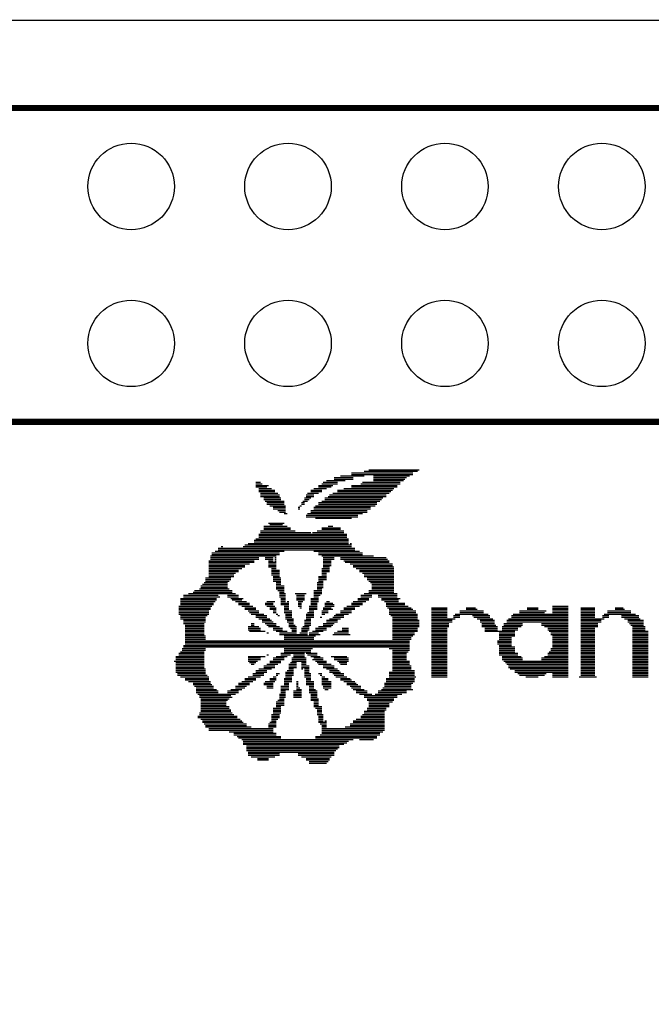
# Model space of a CAD drawing. Extents: x 357 to 4822, y 279 to 2756.
# Tile 5 of 8: x 2289 to 2692, y 2129 to 2756. Entities that reach past the tile are written whole.
import ezdxf

# ---------------------------------------------------------------- set-up
doc = ezdxf.new("R2010")
doc.units = 0
doc.header["$MEASUREMENT"] = 0
for name, color, linetype in [('BG_OUTLINE', 254, 'CONTINUOUS'), ('BG_SILKSCREEN_TOP', 85, 'CONTINUOUS'), ('PG_SILKSCREEN_TOP', 30, 'CONTINUOUS'), ('PIN_TOP', 1, 'CONTINUOUS')]:
    doc.layers.add(name, color=color, linetype=linetype)

msp = doc.modelspace()

# ---------------------------------------------------------------- linework, layer by layer
at = {"layer": 'BG_OUTLINE'}
msp.add_lwpolyline([(472.441, 393.701, 0.787, 0.787, 0), (4566.929, 393.701, 0.787, 0.787, 0.414214), (4645.669, 472.441, 0.787, 0.787, 0), (4645.669, 2677.165, 0.787, 0.787, 0.414216), (4566.929, 2755.906, 0.787, 0.787, 0), (472.441, 2755.906, 0.787, 0.787, 0.414215), (393.701, 2677.165, 0.787, 0.787, 0), (393.701, 472.441, 0.787, 0.787, 0.414214), (472.441, 393.701, 0.787, 0.787, 0)], format="xyseb", dxfattribs=at)
at = {"layer": 'BG_SILKSCREEN_TOP'}
for points in [[(2500.5, 2467.5), (2539.5, 2467.5)], [(2500.5, 2466.5), (2539.5, 2466.5)], [(2508.5, 2468.5), (2542.5, 2468.5)], [(2511.5, 2469.5), (2543.5, 2469.5)], [(2439.5, 2461.5), (2442.5, 2461.5)], [(2439.5, 2460.5), (2443.5, 2460.5)], [(2481.5, 2460.5), (2491.5, 2460.5)], [(2482.5, 2461.5), (2491.5, 2461.5)], [(2484.5, 2462.5), (2496.5, 2462.5)], [(2489.5, 2464.5), (2501.5, 2464.5)], [(2489.5, 2463.5), (2501.5, 2463.5)], [(2493.5, 2465.5), (2508.5, 2465.5)], [(2506.5, 2460.5), (2531.5, 2460.5)], [(2507.5, 2461.5), (2531.5, 2461.5)], [(2514.5, 2465.5), (2537.5, 2465.5)], [(2514.5, 2464.5), (2535.5, 2464.5)], [(2514.5, 2463.5), (2534.5, 2463.5)], [(2514.5, 2462.5), (2533.5, 2462.5)], [(2439.5, 2459.5), (2447.5, 2459.5)], [(2439.5, 2458.5), (2446.5, 2458.5)], [(2441.5, 2457.5), (2449.5, 2457.5)], [(2441.5, 2456.5), (2451.5, 2456.5)], [(2441.5, 2455.5), (2451.5, 2455.5)], [(2442.5, 2454.5), (2453.5, 2454.5)], [(2472.5, 2454.5), (2479.5, 2454.5)], [(2474.5, 2456.5), (2481.5, 2456.5)], [(2474.5, 2455.5), (2481.5, 2455.5)], [(2476.5, 2457.5), (2484.5, 2457.5)], [(2479.5, 2459.5), (2488.5, 2459.5)], [(2479.5, 2458.5), (2487.5, 2458.5)], [(2488.5, 2454.5), (2524.5, 2454.5)], [(2491.5, 2456.5), (2526.5, 2456.5)], [(2491.5, 2455.5), (2525.5, 2455.5)], [(2495.5, 2457.5), (2527.5, 2457.5)], [(2500.5, 2459.5), (2529.5, 2459.5)], [(2500.5, 2458.5), (2529.5, 2458.5)], [(2442.5, 2453.5), (2454.5, 2453.5)], [(2442.5, 2452.5), (2454.5, 2452.5)], [(2444.5, 2451.5), (2455.5, 2451.5)], [(2444.5, 2450.5), (2455.5, 2450.5)], [(2445.5, 2449.5), (2457.5, 2449.5)], [(2446.5, 2448.5), (2457.5, 2448.5)], [(2446.5, 2447.5), (2457.5, 2447.5)], [(2468.5, 2448.5), (2470.5, 2448.5)], [(2468.5, 2447.5), (2470.5, 2447.5)], [(2469.5, 2449.5), (2472.5, 2449.5)], [(2470.5, 2451.5), (2474.5, 2451.5)], [(2470.5, 2450.5), (2473.5, 2450.5)], [(2471.5, 2453.5), (2476.5, 2453.5)], [(2471.5, 2452.5), (2476.5, 2452.5)], [(2479.5, 2448.5), (2516.5, 2448.5)], [(2479.5, 2447.5), (2516.5, 2447.5)], [(2481.5, 2449.5), (2518.5, 2449.5)], [(2483.5, 2451.5), (2520.5, 2451.5)], [(2483.5, 2450.5), (2519.5, 2450.5)], [(2485.5, 2452.5), (2522.5, 2452.5)], [(2486.5, 2453.5), (2522.5, 2453.5)], [(2448.5, 2446.5), (2458.5, 2446.5)], [(2450.5, 2445.5), (2458.5, 2445.5)], [(2450.5, 2444.5), (2458.5, 2444.5)], [(2453.5, 2443.5), (2458.5, 2443.5)], [(2454.5, 2442.5), (2458.5, 2442.5)], [(2457.5, 2441.5), (2459.5, 2441.5)], [(2466.5, 2445.5), (2467.5, 2445.5)], [(2466.5, 2444.5), (2467.5, 2444.5)], [(2467.5, 2446.5), (2468.5, 2446.5)], [(2472.5, 2441.5), (2507.5, 2441.5)], [(2474.5, 2443.5), (2510.5, 2443.5)], [(2474.5, 2442.5), (2510.5, 2442.5)], [(2476.5, 2445.5), (2512.5, 2445.5)], [(2476.5, 2444.5), (2512.5, 2444.5)], [(2477.5, 2446.5), (2515.5, 2446.5)], [(2447.5, 2435.5), (2457.5, 2435.5)], [(2471.5, 2440.5), (2504.5, 2440.5)], [(2471.5, 2439.5), (2504.5, 2439.5)], [(2477.5, 2438.5), (2500.5, 2438.5)], [(2442.5, 2430.5), (2464.5, 2430.5)], [(2442.5, 2429.5), (2474.5, 2429.5)], [(2444.5, 2433.5), (2459.5, 2433.5)], [(2444.5, 2432.5), (2461.5, 2432.5)], [(2444.5, 2431.5), (2461.5, 2431.5)], [(2448.5, 2434.5), (2456.5, 2434.5)], [(2475.5, 2429.5), (2495.5, 2429.5)], [(2478.5, 2430.5), (2495.5, 2430.5)], [(2481.5, 2432.5), (2493.5, 2432.5)], [(2481.5, 2431.5), (2493.5, 2431.5)], [(2485.5, 2433.5), (2488.5, 2433.5)], [(2434.5, 2422.5), (2498.5, 2422.5)], [(2438.5, 2424.5), (2498.5, 2424.5)], [(2438.5, 2423.5), (2498.5, 2423.5)], [(2439.5, 2425.5), (2498.5, 2425.5)], [(2441.5, 2428.5), (2497.5, 2428.5)], [(2441.5, 2427.5), (2497.5, 2427.5)], [(2441.5, 2426.5), (2497.5, 2426.5)], [(2499.5, 2422.5), (2500.5, 2422.5)], [(2411.5, 2416.5), (2454.5, 2416.5)], [(2413.5, 2417.5), (2457.5, 2417.5)], [(2415.5, 2419.5), (2502.5, 2419.5)], [(2415.5, 2418.5), (2502.5, 2418.5)], [(2417.5, 2420.5), (2418.5, 2420.5)], [(2431.5, 2420.5), (2500.5, 2420.5)], [(2432.5, 2421.5), (2500.5, 2421.5)], [(2476.5, 2417.5), (2505.5, 2417.5)], [(2479.5, 2416.5), (2507.5, 2416.5)], [(2409.5, 2411.5), (2438.5, 2411.5)], [(2409.5, 2410.5), (2438.5, 2410.5)], [(2410.5, 2414.5), (2452.5, 2414.5)], [(2410.5, 2413.5), (2441.5, 2413.5)], [(2410.5, 2412.5), (2441.5, 2412.5)], [(2411.5, 2415.5), (2454.5, 2415.5)], [(2445.5, 2413.5), (2450.5, 2413.5)], [(2445.5, 2412.5), (2450.5, 2412.5)], [(2447.5, 2411.5), (2450.5, 2411.5)], [(2447.5, 2410.5), (2452.5, 2410.5)], [(2451.5, 2413.5), (2452.5, 2413.5)], [(2451.5, 2412.5), (2452.5, 2412.5)], [(2451.5, 2411.5), (2452.5, 2411.5)], [(2479.5, 2415.5), (2507.5, 2415.5)], [(2481.5, 2414.5), (2514.5, 2414.5)], [(2482.5, 2413.5), (2489.5, 2413.5)], [(2482.5, 2412.5), (2489.5, 2412.5)], [(2482.5, 2411.5), (2487.5, 2411.5)], [(2482.5, 2410.5), (2487.5, 2410.5)], [(2493.5, 2413.5), (2522.5, 2413.5)], [(2493.5, 2412.5), (2523.5, 2412.5)], [(2495.5, 2411.5), (2524.5, 2411.5)], [(2496.5, 2410.5), (2524.5, 2410.5)], [(2409.5, 2409.5), (2435.5, 2409.5)], [(2409.5, 2408.5), (2432.5, 2408.5)], [(2409.5, 2407.5), (2432.5, 2407.5)], [(2409.5, 2406.5), (2430.5, 2406.5)], [(2409.5, 2405.5), (2428.5, 2405.5)], [(2409.5, 2404.5), (2428.5, 2404.5)], [(2447.5, 2409.5), (2452.5, 2409.5)], [(2447.5, 2408.5), (2452.5, 2408.5)], [(2447.5, 2407.5), (2452.5, 2407.5)], [(2449.5, 2406.5), (2452.5, 2406.5)], [(2449.5, 2405.5), (2454.5, 2405.5)], [(2449.5, 2404.5), (2454.5, 2404.5)], [(2481.5, 2406.5), (2486.5, 2406.5)], [(2481.5, 2405.5), (2486.5, 2405.5)], [(2481.5, 2404.5), (2486.5, 2404.5)], [(2482.5, 2409.5), (2487.5, 2409.5)], [(2482.5, 2408.5), (2487.5, 2408.5)], [(2482.5, 2407.5), (2486.5, 2407.5)], [(2499.5, 2409.5), (2526.5, 2409.5)], [(2501.5, 2408.5), (2526.5, 2408.5)], [(2501.5, 2407.5), (2527.5, 2407.5)], [(2503.5, 2406.5), (2527.5, 2406.5)], [(2505.5, 2405.5), (2527.5, 2405.5)], [(2505.5, 2404.5), (2527.5, 2404.5)], [(2406.5, 2397.5), (2421.5, 2397.5)], [(2407.5, 2400.5), (2423.5, 2400.5)], [(2407.5, 2399.5), (2423.5, 2399.5)], [(2407.5, 2398.5), (2422.5, 2398.5)], [(2409.5, 2403.5), (2426.5, 2403.5)], [(2409.5, 2402.5), (2425.5, 2402.5)], [(2409.5, 2401.5), (2425.5, 2401.5)], [(2449.5, 2403.5), (2454.5, 2403.5)], [(2449.5, 2402.5), (2454.5, 2402.5)], [(2450.5, 2401.5), (2454.5, 2401.5)], [(2450.5, 2400.5), (2455.5, 2400.5)], [(2450.5, 2399.5), (2455.5, 2399.5)], [(2450.5, 2398.5), (2455.5, 2398.5)], [(2452.5, 2397.5), (2455.5, 2397.5)], [(2478.5, 2397.5), (2482.5, 2397.5)], [(2479.5, 2401.5), (2484.5, 2401.5)], [(2479.5, 2400.5), (2484.5, 2400.5)], [(2479.5, 2399.5), (2484.5, 2399.5)], [(2479.5, 2398.5), (2482.5, 2398.5)], [(2481.5, 2403.5), (2484.5, 2403.5)], [(2481.5, 2402.5), (2484.5, 2402.5)], [(2507.5, 2403.5), (2527.5, 2403.5)], [(2508.5, 2402.5), (2527.5, 2402.5)], [(2508.5, 2401.5), (2527.5, 2401.5)], [(2510.5, 2400.5), (2527.5, 2400.5)], [(2510.5, 2399.5), (2527.5, 2399.5)], [(2511.5, 2398.5), (2527.5, 2398.5)], [(2512.5, 2397.5), (2527.5, 2397.5)], [(2399.5, 2391.5), (2424.5, 2391.5)], [(2400.5, 2392.5), (2424.5, 2392.5)], [(2403.5, 2393.5), (2422.5, 2393.5)], [(2404.5, 2395.5), (2421.5, 2395.5)], [(2404.5, 2394.5), (2421.5, 2394.5)], [(2405.5, 2396.5), (2421.5, 2396.5)], [(2452.5, 2396.5), (2455.5, 2396.5)], [(2452.5, 2395.5), (2457.5, 2395.5)], [(2452.5, 2394.5), (2457.5, 2394.5)], [(2452.5, 2393.5), (2457.5, 2393.5)], [(2453.5, 2392.5), (2457.5, 2392.5)], [(2454.5, 2391.5), (2457.5, 2391.5)], [(2476.5, 2392.5), (2481.5, 2392.5)], [(2476.5, 2391.5), (2481.5, 2391.5)], [(2478.5, 2396.5), (2482.5, 2396.5)], [(2478.5, 2395.5), (2482.5, 2395.5)], [(2478.5, 2394.5), (2482.5, 2394.5)], [(2478.5, 2393.5), (2481.5, 2393.5)], [(2511.5, 2392.5), (2527.5, 2392.5)], [(2511.5, 2391.5), (2527.5, 2391.5)], [(2513.5, 2396.5), (2527.5, 2396.5)], [(2513.5, 2395.5), (2527.5, 2395.5)], [(2513.5, 2394.5), (2527.5, 2394.5)], [(2513.5, 2393.5), (2527.5, 2393.5)], [(2391.5, 2387.5), (2414.5, 2387.5)], [(2391.5, 2386.5), (2414.5, 2386.5)], [(2391.5, 2385.5), (2413.5, 2385.5)], [(2393.5, 2389.5), (2415.5, 2389.5)], [(2393.5, 2388.5), (2416.5, 2388.5)], [(2396.5, 2390.5), (2426.5, 2390.5)], [(2421.5, 2389.5), (2428.5, 2389.5)], [(2421.5, 2388.5), (2428.5, 2388.5)], [(2423.5, 2387.5), (2431.5, 2387.5)], [(2424.5, 2386.5), (2430.5, 2386.5)], [(2426.5, 2385.5), (2433.5, 2385.5)], [(2446.5, 2385.5), (2451.5, 2385.5)], [(2454.5, 2390.5), (2458.5, 2390.5)], [(2454.5, 2389.5), (2458.5, 2389.5)], [(2454.5, 2388.5), (2458.5, 2388.5)], [(2455.5, 2387.5), (2458.5, 2387.5)], [(2455.5, 2386.5), (2458.5, 2386.5)], [(2455.5, 2385.5), (2458.5, 2385.5)], [(2459.5, 2385.5), (2460.5, 2385.5)], [(2464.5, 2390.5), (2471.5, 2390.5)], [(2465.5, 2389.5), (2470.5, 2389.5)], [(2465.5, 2388.5), (2470.5, 2388.5)], [(2465.5, 2387.5), (2470.5, 2387.5)], [(2465.5, 2386.5), (2470.5, 2386.5)], [(2466.5, 2385.5), (2469.5, 2385.5)], [(2474.5, 2387.5), (2479.5, 2387.5)], [(2474.5, 2386.5), (2479.5, 2386.5)], [(2474.5, 2385.5), (2479.5, 2385.5)], [(2476.5, 2390.5), (2481.5, 2390.5)], [(2476.5, 2389.5), (2480.5, 2389.5)], [(2476.5, 2388.5), (2479.5, 2388.5)], [(2484.5, 2385.5), (2486.5, 2385.5)], [(2501.5, 2385.5), (2509.5, 2385.5)], [(2504.5, 2387.5), (2511.5, 2387.5)], [(2504.5, 2386.5), (2511.5, 2386.5)], [(2506.5, 2389.5), (2513.5, 2389.5)], [(2506.5, 2388.5), (2513.5, 2388.5)], [(2508.5, 2390.5), (2529.5, 2390.5)], [(2517.5, 2389.5), (2529.5, 2389.5)], [(2517.5, 2388.5), (2529.5, 2388.5)], [(2519.5, 2387.5), (2531.5, 2387.5)], [(2519.5, 2386.5), (2530.5, 2386.5)], [(2521.5, 2385.5), (2530.5, 2385.5)], [(2390.5, 2382.5), (2411.5, 2382.5)], [(2390.5, 2381.5), (2410.5, 2381.5)], [(2390.5, 2380.5), (2410.5, 2380.5)], [(2390.5, 2379.5), (2409.5, 2379.5)], [(2390.5, 2378.5), (2409.5, 2378.5)], [(2391.5, 2384.5), (2412.5, 2384.5)], [(2391.5, 2383.5), (2412.5, 2383.5)], [(2428.5, 2384.5), (2435.5, 2384.5)], [(2428.5, 2383.5), (2435.5, 2383.5)], [(2430.5, 2382.5), (2437.5, 2382.5)], [(2432.5, 2381.5), (2439.5, 2381.5)], [(2432.5, 2380.5), (2439.5, 2380.5)], [(2434.5, 2379.5), (2441.5, 2379.5)], [(2435.5, 2378.5), (2441.5, 2378.5)], [(2445.5, 2384.5), (2450.5, 2384.5)], [(2445.5, 2383.5), (2450.5, 2383.5)], [(2446.5, 2382.5), (2451.5, 2382.5)], [(2448.5, 2381.5), (2452.5, 2381.5)], [(2448.5, 2380.5), (2452.5, 2380.5)], [(2450.5, 2379.5), (2452.5, 2379.5)], [(2450.5, 2378.5), (2452.5, 2378.5)], [(2455.5, 2384.5), (2460.5, 2384.5)], [(2455.5, 2383.5), (2460.5, 2383.5)], [(2457.5, 2382.5), (2460.5, 2382.5)], [(2457.5, 2381.5), (2460.5, 2381.5)], [(2457.5, 2380.5), (2460.5, 2380.5)], [(2457.5, 2379.5), (2462.5, 2379.5)], [(2457.5, 2378.5), (2462.5, 2378.5)], [(2466.5, 2384.5), (2468.5, 2384.5)], [(2466.5, 2383.5), (2468.5, 2383.5)], [(2466.5, 2382.5), (2468.5, 2382.5)], [(2467.5, 2381.5), (2468.5, 2381.5)], [(2472.5, 2378.5), (2476.5, 2378.5)], [(2473.5, 2382.5), (2478.5, 2382.5)], [(2473.5, 2381.5), (2478.5, 2381.5)], [(2473.5, 2380.5), (2478.5, 2380.5)], [(2473.5, 2379.5), (2476.5, 2379.5)], [(2474.5, 2384.5), (2478.5, 2384.5)], [(2474.5, 2383.5), (2478.5, 2383.5)], [(2481.5, 2379.5), (2485.5, 2379.5)], [(2481.5, 2378.5), (2485.5, 2378.5)], [(2482.5, 2381.5), (2487.5, 2381.5)], [(2482.5, 2380.5), (2488.5, 2380.5)], [(2483.5, 2384.5), (2488.5, 2384.5)], [(2483.5, 2383.5), (2489.5, 2383.5)], [(2483.5, 2382.5), (2489.5, 2382.5)], [(2493.5, 2379.5), (2500.5, 2379.5)], [(2493.5, 2378.5), (2500.5, 2378.5)], [(2495.5, 2381.5), (2502.5, 2381.5)], [(2495.5, 2380.5), (2502.5, 2380.5)], [(2497.5, 2382.5), (2505.5, 2382.5)], [(2500.5, 2384.5), (2507.5, 2384.5)], [(2500.5, 2383.5), (2507.5, 2383.5)], [(2522.5, 2384.5), (2534.5, 2384.5)], [(2522.5, 2383.5), (2534.5, 2383.5)], [(2522.5, 2382.5), (2536.5, 2382.5)], [(2523.5, 2381.5), (2538.5, 2381.5)], [(2524.5, 2380.5), (2539.5, 2380.5)], [(2524.5, 2379.5), (2541.5, 2379.5)], [(2524.5, 2378.5), (2541.5, 2378.5)], [(2551.5, 2381.5), (2561.5, 2381.5)], [(2551.5, 2380.5), (2561.5, 2380.5)], [(2551.5, 2379.5), (2561.5, 2379.5)], [(2551.5, 2378.5), (2561.5, 2378.5)], [(2569.5, 2379.5), (2584.5, 2379.5)], [(2569.5, 2378.5), (2584.5, 2378.5)], [(2573.5, 2381.5), (2579.5, 2381.5)], [(2573.5, 2380.5), (2580.5, 2380.5)], [(2607.5, 2379.5), (2624.5, 2379.5)], [(2607.5, 2378.5), (2623.5, 2378.5)], [(2612.5, 2381.5), (2619.5, 2381.5)], [(2612.5, 2380.5), (2619.5, 2380.5)], [(2628.5, 2382.5), (2638.5, 2382.5)], [(2628.5, 2381.5), (2638.5, 2381.5)], [(2628.5, 2380.5), (2638.5, 2380.5)], [(2628.5, 2379.5), (2638.5, 2379.5)], [(2628.5, 2378.5), (2638.5, 2378.5)], [(2646.5, 2381.5), (2655.5, 2381.5)], [(2646.5, 2380.5), (2655.5, 2380.5)], [(2646.5, 2379.5), (2655.5, 2379.5)], [(2646.5, 2378.5), (2655.5, 2378.5)], [(2663.5, 2379.5), (2678.5, 2379.5)], [(2663.5, 2378.5), (2678.5, 2378.5)], [(2668.5, 2381.5), (2673.5, 2381.5)], [(2668.5, 2380.5), (2674.5, 2380.5)], [(2390.5, 2377.5), (2409.5, 2377.5)], [(2391.5, 2376.5), (2408.5, 2376.5)], [(2391.5, 2375.5), (2407.5, 2375.5)], [(2391.5, 2374.5), (2407.5, 2374.5)], [(2393.5, 2373.5), (2407.5, 2373.5)], [(2393.5, 2372.5), (2407.5, 2372.5)], [(2436.5, 2377.5), (2444.5, 2377.5)], [(2439.5, 2376.5), (2446.5, 2376.5)], [(2439.5, 2375.5), (2446.5, 2375.5)], [(2441.5, 2374.5), (2448.5, 2374.5)], [(2443.5, 2373.5), (2449.5, 2373.5)], [(2443.5, 2372.5), (2450.5, 2372.5)], [(2452.5, 2377.5), (2453.5, 2377.5)], [(2453.5, 2376.5), (2454.5, 2376.5)], [(2458.5, 2377.5), (2462.5, 2377.5)], [(2458.5, 2376.5), (2462.5, 2376.5)], [(2458.5, 2375.5), (2462.5, 2375.5)], [(2458.5, 2374.5), (2463.5, 2374.5)], [(2459.5, 2373.5), (2463.5, 2373.5)], [(2459.5, 2372.5), (2463.5, 2372.5)], [(2470.5, 2373.5), (2474.5, 2373.5)], [(2470.5, 2372.5), (2474.5, 2372.5)], [(2471.5, 2377.5), (2476.5, 2377.5)], [(2471.5, 2376.5), (2476.5, 2376.5)], [(2471.5, 2375.5), (2476.5, 2375.5)], [(2471.5, 2374.5), (2474.5, 2374.5)], [(2480.5, 2375.5), (2481.5, 2375.5)], [(2481.5, 2377.5), (2483.5, 2377.5)], [(2484.5, 2373.5), (2491.5, 2373.5)], [(2484.5, 2372.5), (2491.5, 2372.5)], [(2486.5, 2374.5), (2493.5, 2374.5)], [(2488.5, 2375.5), (2495.5, 2375.5)], [(2489.5, 2376.5), (2495.5, 2376.5)], [(2490.5, 2377.5), (2498.5, 2377.5)], [(2524.5, 2377.5), (2542.5, 2377.5)], [(2525.5, 2376.5), (2542.5, 2376.5)], [(2526.5, 2375.5), (2542.5, 2375.5)], [(2526.5, 2374.5), (2542.5, 2374.5)], [(2526.5, 2373.5), (2543.5, 2373.5)], [(2526.5, 2372.5), (2543.5, 2372.5)], [(2551.5, 2377.5), (2561.5, 2377.5)], [(2551.5, 2376.5), (2561.5, 2376.5)], [(2551.5, 2375.5), (2561.5, 2375.5)], [(2551.5, 2374.5), (2566.5, 2374.5)], [(2551.5, 2373.5), (2564.5, 2373.5)], [(2551.5, 2372.5), (2564.5, 2372.5)], [(2565.5, 2376.5), (2569.5, 2376.5)], [(2565.5, 2375.5), (2569.5, 2375.5)], [(2566.5, 2377.5), (2587.5, 2377.5)], [(2577.5, 2376.5), (2588.5, 2376.5)], [(2578.5, 2375.5), (2588.5, 2375.5)], [(2580.5, 2374.5), (2590.5, 2374.5)], [(2582.5, 2373.5), (2591.5, 2373.5)], [(2582.5, 2372.5), (2591.5, 2372.5)], [(2599.5, 2373.5), (2638.5, 2373.5)], [(2599.5, 2372.5), (2638.5, 2372.5)], [(2600.5, 2374.5), (2638.5, 2374.5)], [(2602.5, 2376.5), (2638.5, 2376.5)], [(2602.5, 2375.5), (2638.5, 2375.5)], [(2603.5, 2377.5), (2638.5, 2377.5)], [(2646.5, 2377.5), (2655.5, 2377.5)], [(2646.5, 2376.5), (2655.5, 2376.5)], [(2646.5, 2375.5), (2655.5, 2375.5)], [(2646.5, 2374.5), (2661.5, 2374.5)], [(2646.5, 2373.5), (2659.5, 2373.5)], [(2646.5, 2372.5), (2659.5, 2372.5)], [(2660.5, 2376.5), (2664.5, 2376.5)], [(2660.5, 2375.5), (2664.5, 2375.5)], [(2661.5, 2377.5), (2681.5, 2377.5)], [(2672.5, 2376.5), (2683.5, 2376.5)], [(2672.5, 2375.5), (2683.5, 2375.5)], [(2674.5, 2374.5), (2684.5, 2374.5)], [(2676.5, 2373.5), (2686.5, 2373.5)], [(2676.5, 2372.5), (2686.5, 2372.5)], [(2393.5, 2371.5), (2406.5, 2371.5)], [(2394.5, 2370.5), (2406.5, 2370.5)], [(2394.5, 2369.5), (2406.5, 2369.5)], [(2394.5, 2368.5), (2406.5, 2368.5)], [(2394.5, 2367.5), (2406.5, 2367.5)], [(2394.5, 2366.5), (2406.5, 2366.5)], [(2434.5, 2369.5), (2441.5, 2369.5)], [(2434.5, 2368.5), (2442.5, 2368.5)], [(2434.5, 2367.5), (2442.5, 2367.5)], [(2435.5, 2366.5), (2445.5, 2366.5)], [(2436.5, 2371.5), (2438.5, 2371.5)], [(2436.5, 2370.5), (2438.5, 2370.5)], [(2445.5, 2371.5), (2452.5, 2371.5)], [(2446.5, 2370.5), (2452.5, 2370.5)], [(2447.5, 2369.5), (2454.5, 2369.5)], [(2450.5, 2368.5), (2456.5, 2368.5)], [(2450.5, 2367.5), (2456.5, 2367.5)], [(2452.5, 2366.5), (2459.5, 2366.5)], [(2460.5, 2371.5), (2463.5, 2371.5)], [(2460.5, 2370.5), (2464.5, 2370.5)], [(2460.5, 2369.5), (2465.5, 2369.5)], [(2461.5, 2368.5), (2465.5, 2368.5)], [(2462.5, 2367.5), (2465.5, 2367.5)], [(2462.5, 2366.5), (2465.5, 2366.5)], [(2468.5, 2368.5), (2473.5, 2368.5)], [(2468.5, 2367.5), (2473.5, 2367.5)], [(2468.5, 2366.5), (2472.5, 2366.5)], [(2469.5, 2369.5), (2473.5, 2369.5)], [(2470.5, 2371.5), (2474.5, 2371.5)], [(2470.5, 2370.5), (2474.5, 2370.5)], [(2475.5, 2366.5), (2482.5, 2366.5)], [(2477.5, 2368.5), (2484.5, 2368.5)], [(2477.5, 2367.5), (2484.5, 2367.5)], [(2479.5, 2369.5), (2487.5, 2369.5)], [(2482.5, 2371.5), (2489.5, 2371.5)], [(2482.5, 2370.5), (2488.5, 2370.5)], [(2491.5, 2366.5), (2498.5, 2366.5)], [(2494.5, 2368.5), (2498.5, 2368.5)], [(2494.5, 2367.5), (2498.5, 2367.5)], [(2526.5, 2371.5), (2543.5, 2371.5)], [(2526.5, 2370.5), (2543.5, 2370.5)], [(2526.5, 2369.5), (2543.5, 2369.5)], [(2526.5, 2368.5), (2542.5, 2368.5)], [(2526.5, 2367.5), (2542.5, 2367.5)], [(2526.5, 2366.5), (2542.5, 2366.5)], [(2551.5, 2371.5), (2562.5, 2371.5)], [(2551.5, 2370.5), (2562.5, 2370.5)], [(2551.5, 2369.5), (2562.5, 2369.5)], [(2551.5, 2368.5), (2561.5, 2368.5)], [(2551.5, 2367.5), (2561.5, 2367.5)], [(2551.5, 2366.5), (2561.5, 2366.5)], [(2583.5, 2371.5), (2591.5, 2371.5)], [(2583.5, 2370.5), (2592.5, 2370.5)], [(2583.5, 2369.5), (2593.5, 2369.5)], [(2585.5, 2368.5), (2593.5, 2368.5)], [(2585.5, 2367.5), (2593.5, 2367.5)], [(2585.5, 2366.5), (2604.5, 2366.5)], [(2596.5, 2369.5), (2608.5, 2369.5)], [(2596.5, 2368.5), (2606.5, 2368.5)], [(2596.5, 2367.5), (2606.5, 2367.5)], [(2597.5, 2371.5), (2609.5, 2371.5)], [(2597.5, 2370.5), (2609.5, 2370.5)], [(2621.5, 2371.5), (2638.5, 2371.5)], [(2621.5, 2370.5), (2638.5, 2370.5)], [(2623.5, 2369.5), (2638.5, 2369.5)], [(2625.5, 2368.5), (2638.5, 2368.5)], [(2625.5, 2367.5), (2638.5, 2367.5)], [(2626.5, 2366.5), (2638.5, 2366.5)], [(2646.5, 2371.5), (2657.5, 2371.5)], [(2646.5, 2370.5), (2657.5, 2370.5)], [(2646.5, 2369.5), (2657.5, 2369.5)], [(2646.5, 2368.5), (2655.5, 2368.5)], [(2646.5, 2367.5), (2655.5, 2367.5)], [(2646.5, 2366.5), (2655.5, 2366.5)], [(2677.5, 2371.5), (2686.5, 2371.5)], [(2678.5, 2370.5), (2686.5, 2370.5)], [(2679.5, 2369.5), (2687.5, 2369.5)], [(2679.5, 2368.5), (2687.5, 2368.5)], [(2679.5, 2367.5), (2687.5, 2367.5)], [(2679.5, 2366.5), (2689.5, 2366.5)], [(2394.5, 2365.5), (2406.5, 2365.5)], [(2394.5, 2364.5), (2406.5, 2364.5)], [(2394.5, 2363.5), (2407.5, 2363.5)], [(2394.5, 2362.5), (2407.5, 2362.5)], [(2394.5, 2361.5), (2407.5, 2361.5)], [(2394.5, 2360.5), (2537.5, 2360.5)], [(2446.5, 2365.5), (2447.5, 2365.5)], [(2454.5, 2365.5), (2465.5, 2365.5)], [(2454.5, 2364.5), (2472.5, 2364.5)], [(2457.5, 2363.5), (2477.5, 2363.5)], [(2457.5, 2362.5), (2476.5, 2362.5)], [(2457.5, 2361.5), (2476.5, 2361.5)], [(2467.5, 2365.5), (2472.5, 2365.5)], [(2473.5, 2365.5), (2479.5, 2365.5)], [(2473.5, 2364.5), (2480.5, 2364.5)], [(2488.5, 2364.5), (2499.5, 2364.5)], [(2489.5, 2365.5), (2498.5, 2365.5)], [(2526.5, 2365.5), (2540.5, 2365.5)], [(2526.5, 2364.5), (2540.5, 2364.5)], [(2526.5, 2363.5), (2539.5, 2363.5)], [(2526.5, 2362.5), (2538.5, 2362.5)], [(2526.5, 2361.5), (2538.5, 2361.5)], [(2551.5, 2365.5), (2561.5, 2365.5)], [(2551.5, 2364.5), (2561.5, 2364.5)], [(2551.5, 2363.5), (2561.5, 2363.5)], [(2551.5, 2362.5), (2561.5, 2362.5)], [(2551.5, 2361.5), (2561.5, 2361.5)], [(2551.5, 2360.5), (2561.5, 2360.5)], [(2593.5, 2360.5), (2602.5, 2360.5)], [(2594.5, 2365.5), (2604.5, 2365.5)], [(2594.5, 2364.5), (2604.5, 2364.5)], [(2594.5, 2363.5), (2604.5, 2363.5)], [(2594.5, 2362.5), (2602.5, 2362.5)], [(2594.5, 2361.5), (2602.5, 2361.5)], [(2627.5, 2365.5), (2638.5, 2365.5)], [(2627.5, 2364.5), (2638.5, 2364.5)], [(2628.5, 2363.5), (2638.5, 2363.5)], [(2628.5, 2362.5), (2638.5, 2362.5)], [(2628.5, 2361.5), (2638.5, 2361.5)], [(2628.5, 2360.5), (2638.5, 2360.5)], [(2646.5, 2365.5), (2655.5, 2365.5)], [(2646.5, 2364.5), (2655.5, 2364.5)], [(2646.5, 2363.5), (2655.5, 2363.5)], [(2646.5, 2362.5), (2655.5, 2362.5)], [(2646.5, 2361.5), (2655.5, 2361.5)], [(2646.5, 2360.5), (2655.5, 2360.5)], [(2679.5, 2365.5), (2689.5, 2365.5)], [(2679.5, 2364.5), (2689.5, 2364.5)], [(2679.5, 2363.5), (2689.5, 2363.5)], [(2679.5, 2362.5), (2689.5, 2362.5)], [(2679.5, 2361.5), (2689.5, 2361.5)], [(2679.5, 2360.5), (2689.5, 2360.5)], [(2391.5, 2353.5), (2406.5, 2353.5)], [(2392.5, 2355.5), (2407.5, 2355.5)], [(2392.5, 2354.5), (2407.5, 2354.5)], [(2393.5, 2357.5), (2537.5, 2357.5)], [(2393.5, 2356.5), (2537.5, 2356.5)], [(2394.5, 2359.5), (2537.5, 2359.5)], [(2394.5, 2358.5), (2537.5, 2358.5)], [(2457.5, 2355.5), (2475.5, 2355.5)], [(2457.5, 2354.5), (2474.5, 2354.5)], [(2457.5, 2353.5), (2474.5, 2353.5)], [(2524.5, 2355.5), (2537.5, 2355.5)], [(2526.5, 2354.5), (2537.5, 2354.5)], [(2526.5, 2353.5), (2536.5, 2353.5)], [(2551.5, 2359.5), (2561.5, 2359.5)], [(2551.5, 2358.5), (2561.5, 2358.5)], [(2551.5, 2357.5), (2561.5, 2357.5)], [(2551.5, 2356.5), (2561.5, 2356.5)], [(2551.5, 2355.5), (2561.5, 2355.5)], [(2551.5, 2354.5), (2561.5, 2354.5)], [(2551.5, 2353.5), (2561.5, 2353.5)], [(2593.5, 2359.5), (2602.5, 2359.5)], [(2593.5, 2358.5), (2602.5, 2358.5)], [(2594.5, 2357.5), (2602.5, 2357.5)], [(2594.5, 2356.5), (2604.5, 2356.5)], [(2594.5, 2355.5), (2604.5, 2355.5)], [(2594.5, 2354.5), (2604.5, 2354.5)], [(2594.5, 2353.5), (2604.5, 2353.5)], [(2626.5, 2353.5), (2638.5, 2353.5)], [(2627.5, 2355.5), (2638.5, 2355.5)], [(2627.5, 2354.5), (2638.5, 2354.5)], [(2628.5, 2359.5), (2638.5, 2359.5)], [(2628.5, 2358.5), (2638.5, 2358.5)], [(2628.5, 2357.5), (2638.5, 2357.5)], [(2628.5, 2356.5), (2638.5, 2356.5)], [(2646.5, 2359.5), (2655.5, 2359.5)], [(2646.5, 2358.5), (2655.5, 2358.5)], [(2646.5, 2357.5), (2655.5, 2357.5)], [(2646.5, 2356.5), (2655.5, 2356.5)], [(2646.5, 2355.5), (2655.5, 2355.5)], [(2646.5, 2354.5), (2655.5, 2354.5)], [(2646.5, 2353.5), (2655.5, 2353.5)], [(2679.5, 2359.5), (2689.5, 2359.5)], [(2679.5, 2358.5), (2689.5, 2358.5)], [(2679.5, 2357.5), (2689.5, 2357.5)], [(2679.5, 2356.5), (2689.5, 2356.5)], [(2679.5, 2355.5), (2689.5, 2355.5)], [(2679.5, 2354.5), (2689.5, 2354.5)], [(2679.5, 2353.5), (2689.5, 2353.5)], [(2387.5, 2347.5), (2406.5, 2347.5)], [(2388.5, 2350.5), (2406.5, 2350.5)], [(2388.5, 2349.5), (2406.5, 2349.5)], [(2388.5, 2348.5), (2406.5, 2348.5)], [(2390.5, 2352.5), (2406.5, 2352.5)], [(2390.5, 2351.5), (2406.5, 2351.5)], [(2434.5, 2350.5), (2445.5, 2350.5)], [(2434.5, 2349.5), (2442.5, 2349.5)], [(2434.5, 2348.5), (2442.5, 2348.5)], [(2434.5, 2347.5), (2440.5, 2347.5)], [(2446.5, 2351.5), (2447.5, 2351.5)], [(2448.5, 2347.5), (2455.5, 2347.5)], [(2450.5, 2349.5), (2457.5, 2349.5)], [(2450.5, 2348.5), (2457.5, 2348.5)], [(2452.5, 2350.5), (2459.5, 2350.5)], [(2455.5, 2352.5), (2470.5, 2352.5)], [(2455.5, 2351.5), (2461.5, 2351.5)], [(2462.5, 2349.5), (2471.5, 2349.5)], [(2462.5, 2348.5), (2471.5, 2348.5)], [(2462.5, 2347.5), (2471.5, 2347.5)], [(2463.5, 2351.5), (2470.5, 2351.5)], [(2463.5, 2350.5), (2470.5, 2350.5)], [(2471.5, 2352.5), (2478.5, 2352.5)], [(2472.5, 2351.5), (2478.5, 2351.5)], [(2474.5, 2350.5), (2480.5, 2350.5)], [(2475.5, 2348.5), (2482.5, 2348.5)], [(2476.5, 2349.5), (2482.5, 2349.5)], [(2477.5, 2347.5), (2484.5, 2347.5)], [(2487.5, 2350.5), (2497.5, 2350.5)], [(2489.5, 2349.5), (2498.5, 2349.5)], [(2489.5, 2348.5), (2498.5, 2348.5)], [(2491.5, 2347.5), (2498.5, 2347.5)], [(2526.5, 2352.5), (2535.5, 2352.5)], [(2526.5, 2351.5), (2535.5, 2351.5)], [(2526.5, 2350.5), (2535.5, 2350.5)], [(2526.5, 2349.5), (2535.5, 2349.5)], [(2526.5, 2348.5), (2535.5, 2348.5)], [(2526.5, 2347.5), (2537.5, 2347.5)], [(2551.5, 2352.5), (2561.5, 2352.5)], [(2551.5, 2351.5), (2561.5, 2351.5)], [(2551.5, 2350.5), (2561.5, 2350.5)], [(2551.5, 2349.5), (2561.5, 2349.5)], [(2551.5, 2348.5), (2561.5, 2348.5)], [(2551.5, 2347.5), (2561.5, 2347.5)], [(2594.5, 2352.5), (2606.5, 2352.5)], [(2594.5, 2351.5), (2606.5, 2351.5)], [(2596.5, 2350.5), (2608.5, 2350.5)], [(2596.5, 2349.5), (2609.5, 2349.5)], [(2596.5, 2348.5), (2609.5, 2348.5)], [(2597.5, 2347.5), (2638.5, 2347.5)], [(2621.5, 2349.5), (2638.5, 2349.5)], [(2621.5, 2348.5), (2638.5, 2348.5)], [(2623.5, 2350.5), (2638.5, 2350.5)], [(2625.5, 2352.5), (2638.5, 2352.5)], [(2625.5, 2351.5), (2638.5, 2351.5)], [(2646.5, 2352.5), (2655.5, 2352.5)], [(2646.5, 2351.5), (2655.5, 2351.5)], [(2646.5, 2350.5), (2655.5, 2350.5)], [(2646.5, 2349.5), (2655.5, 2349.5)], [(2646.5, 2348.5), (2655.5, 2348.5)], [(2646.5, 2347.5), (2655.5, 2347.5)], [(2679.5, 2352.5), (2689.5, 2352.5)], [(2679.5, 2351.5), (2689.5, 2351.5)], [(2679.5, 2350.5), (2689.5, 2350.5)], [(2679.5, 2349.5), (2689.5, 2349.5)], [(2679.5, 2348.5), (2689.5, 2348.5)], [(2679.5, 2347.5), (2689.5, 2347.5)], [(2388.5, 2346.5), (2406.5, 2346.5)], [(2388.5, 2345.5), (2406.5, 2345.5)], [(2388.5, 2344.5), (2406.5, 2344.5)], [(2388.5, 2343.5), (2406.5, 2343.5)], [(2388.5, 2342.5), (2407.5, 2342.5)], [(2388.5, 2341.5), (2407.5, 2341.5)], [(2435.5, 2346.5), (2439.5, 2346.5)], [(2436.5, 2345.5), (2438.5, 2345.5)], [(2439.5, 2341.5), (2446.5, 2341.5)], [(2441.5, 2342.5), (2449.5, 2342.5)], [(2444.5, 2344.5), (2451.5, 2344.5)], [(2444.5, 2343.5), (2451.5, 2343.5)], [(2446.5, 2345.5), (2453.5, 2345.5)], [(2448.5, 2346.5), (2455.5, 2346.5)], [(2459.5, 2341.5), (2463.5, 2341.5)], [(2460.5, 2345.5), (2465.5, 2345.5)], [(2460.5, 2344.5), (2465.5, 2344.5)], [(2460.5, 2343.5), (2465.5, 2343.5)], [(2460.5, 2342.5), (2463.5, 2342.5)], [(2461.5, 2346.5), (2465.5, 2346.5)], [(2468.5, 2346.5), (2471.5, 2346.5)], [(2468.5, 2345.5), (2471.5, 2345.5)], [(2468.5, 2344.5), (2473.5, 2344.5)], [(2468.5, 2343.5), (2473.5, 2343.5)], [(2468.5, 2342.5), (2469.5, 2342.5)], [(2470.5, 2342.5), (2473.5, 2342.5)], [(2470.5, 2341.5), (2473.5, 2341.5)], [(2478.5, 2346.5), (2484.5, 2346.5)], [(2479.5, 2345.5), (2487.5, 2345.5)], [(2482.5, 2344.5), (2489.5, 2344.5)], [(2482.5, 2343.5), (2489.5, 2343.5)], [(2484.5, 2342.5), (2491.5, 2342.5)], [(2486.5, 2341.5), (2492.5, 2341.5)], [(2492.5, 2346.5), (2497.5, 2346.5)], [(2493.5, 2345.5), (2497.5, 2345.5)], [(2526.5, 2346.5), (2537.5, 2346.5)], [(2526.5, 2345.5), (2537.5, 2345.5)], [(2526.5, 2344.5), (2538.5, 2344.5)], [(2526.5, 2343.5), (2538.5, 2343.5)], [(2526.5, 2342.5), (2538.5, 2342.5)], [(2526.5, 2341.5), (2540.5, 2341.5)], [(2551.5, 2346.5), (2561.5, 2346.5)], [(2551.5, 2345.5), (2561.5, 2345.5)], [(2551.5, 2344.5), (2561.5, 2344.5)], [(2551.5, 2343.5), (2561.5, 2343.5)], [(2551.5, 2342.5), (2561.5, 2342.5)], [(2551.5, 2341.5), (2561.5, 2341.5)], [(2598.5, 2346.5), (2638.5, 2346.5)], [(2599.5, 2345.5), (2638.5, 2345.5)], [(2600.5, 2344.5), (2638.5, 2344.5)], [(2600.5, 2343.5), (2638.5, 2343.5)], [(2601.5, 2342.5), (2638.5, 2342.5)], [(2604.5, 2341.5), (2638.5, 2341.5)], [(2646.5, 2346.5), (2655.5, 2346.5)], [(2646.5, 2345.5), (2655.5, 2345.5)], [(2646.5, 2344.5), (2655.5, 2344.5)], [(2646.5, 2343.5), (2655.5, 2343.5)], [(2646.5, 2342.5), (2655.5, 2342.5)], [(2646.5, 2341.5), (2655.5, 2341.5)], [(2679.5, 2346.5), (2689.5, 2346.5)], [(2679.5, 2345.5), (2689.5, 2345.5)], [(2679.5, 2344.5), (2689.5, 2344.5)], [(2679.5, 2343.5), (2689.5, 2343.5)], [(2679.5, 2342.5), (2689.5, 2342.5)], [(2679.5, 2341.5), (2689.5, 2341.5)], [(2388.5, 2340.5), (2407.5, 2340.5)], [(2389.5, 2339.5), (2407.5, 2339.5)], [(2389.5, 2338.5), (2408.5, 2338.5)], [(2391.5, 2337.5), (2409.5, 2337.5)], [(2394.5, 2336.5), (2409.5, 2336.5)], [(2394.5, 2335.5), (2409.5, 2335.5)], [(2396.5, 2334.5), (2410.5, 2334.5)], [(2430.5, 2334.5), (2437.5, 2334.5)], [(2432.5, 2336.5), (2439.5, 2336.5)], [(2432.5, 2335.5), (2439.5, 2335.5)], [(2434.5, 2337.5), (2442.5, 2337.5)], [(2437.5, 2339.5), (2444.5, 2339.5)], [(2437.5, 2338.5), (2444.5, 2338.5)], [(2439.5, 2340.5), (2446.5, 2340.5)], [(2445.5, 2334.5), (2451.5, 2334.5)], [(2448.5, 2336.5), (2452.5, 2336.5)], [(2448.5, 2335.5), (2452.5, 2335.5)], [(2450.5, 2337.5), (2452.5, 2337.5)], [(2452.5, 2339.5), (2454.5, 2339.5)], [(2452.5, 2338.5), (2453.5, 2338.5)], [(2457.5, 2336.5), (2462.5, 2336.5)], [(2457.5, 2335.5), (2462.5, 2335.5)], [(2457.5, 2334.5), (2462.5, 2334.5)], [(2458.5, 2340.5), (2463.5, 2340.5)], [(2458.5, 2339.5), (2463.5, 2339.5)], [(2458.5, 2338.5), (2463.5, 2338.5)], [(2458.5, 2337.5), (2462.5, 2337.5)], [(2465.5, 2334.5), (2466.5, 2334.5)], [(2470.5, 2340.5), (2473.5, 2340.5)], [(2470.5, 2339.5), (2474.5, 2339.5)], [(2470.5, 2338.5), (2474.5, 2338.5)], [(2470.5, 2337.5), (2474.5, 2337.5)], [(2471.5, 2336.5), (2474.5, 2336.5)], [(2471.5, 2335.5), (2474.5, 2335.5)], [(2471.5, 2334.5), (2476.5, 2334.5)], [(2479.5, 2339.5), (2481.5, 2339.5)], [(2480.5, 2338.5), (2481.5, 2338.5)], [(2481.5, 2337.5), (2483.5, 2337.5)], [(2481.5, 2336.5), (2485.5, 2336.5)], [(2481.5, 2335.5), (2485.5, 2335.5)], [(2481.5, 2334.5), (2487.5, 2334.5)], [(2486.5, 2340.5), (2493.5, 2340.5)], [(2488.5, 2339.5), (2495.5, 2339.5)], [(2489.5, 2338.5), (2495.5, 2338.5)], [(2490.5, 2337.5), (2497.5, 2337.5)], [(2493.5, 2336.5), (2499.5, 2336.5)], [(2493.5, 2335.5), (2500.5, 2335.5)], [(2495.5, 2334.5), (2502.5, 2334.5)], [(2522.5, 2336.5), (2540.5, 2336.5)], [(2522.5, 2335.5), (2540.5, 2335.5)], [(2522.5, 2334.5), (2540.5, 2334.5)], [(2524.5, 2340.5), (2540.5, 2340.5)], [(2524.5, 2339.5), (2540.5, 2339.5)], [(2524.5, 2338.5), (2540.5, 2338.5)], [(2524.5, 2337.5), (2541.5, 2337.5)], [(2551.5, 2340.5), (2561.5, 2340.5)], [(2551.5, 2339.5), (2561.5, 2339.5)], [(2551.5, 2338.5), (2561.5, 2338.5)], [(2551.5, 2337.5), (2561.5, 2337.5)], [(2604.5, 2340.5), (2638.5, 2340.5)], [(2606.5, 2339.5), (2624.5, 2339.5)], [(2607.5, 2338.5), (2623.5, 2338.5)], [(2611.5, 2337.5), (2619.5, 2337.5)], [(2628.5, 2339.5), (2638.5, 2339.5)], [(2628.5, 2338.5), (2638.5, 2338.5)], [(2628.5, 2337.5), (2638.5, 2337.5)], [(2645.5, 2337.5), (2656.5, 2337.5)], [(2646.5, 2340.5), (2655.5, 2340.5)], [(2646.5, 2339.5), (2655.5, 2339.5)], [(2646.5, 2338.5), (2655.5, 2338.5)], [(2679.5, 2340.5), (2689.5, 2340.5)], [(2679.5, 2339.5), (2689.5, 2339.5)], [(2679.5, 2338.5), (2689.5, 2338.5)], [(2679.5, 2337.5), (2689.5, 2337.5)], [(2399.5, 2333.5), (2410.5, 2333.5)], [(2399.5, 2332.5), (2411.5, 2332.5)], [(2400.5, 2331.5), (2412.5, 2331.5)], [(2401.5, 2330.5), (2412.5, 2330.5)], [(2401.5, 2329.5), (2414.5, 2329.5)], [(2401.5, 2328.5), (2415.5, 2328.5)], [(2421.5, 2328.5), (2428.5, 2328.5)], [(2423.5, 2329.5), (2430.5, 2329.5)], [(2426.5, 2331.5), (2433.5, 2331.5)], [(2426.5, 2330.5), (2432.5, 2330.5)], [(2428.5, 2333.5), (2435.5, 2333.5)], [(2428.5, 2332.5), (2435.5, 2332.5)], [(2444.5, 2333.5), (2450.5, 2333.5)], [(2444.5, 2332.5), (2450.5, 2332.5)], [(2446.5, 2331.5), (2450.5, 2331.5)], [(2446.5, 2330.5), (2450.5, 2330.5)], [(2455.5, 2331.5), (2460.5, 2331.5)], [(2455.5, 2330.5), (2460.5, 2330.5)], [(2455.5, 2329.5), (2460.5, 2329.5)], [(2455.5, 2328.5), (2458.5, 2328.5)], [(2457.5, 2333.5), (2460.5, 2333.5)], [(2457.5, 2332.5), (2460.5, 2332.5)], [(2463.5, 2328.5), (2468.5, 2328.5)], [(2465.5, 2333.5), (2466.5, 2333.5)], [(2465.5, 2332.5), (2466.5, 2332.5)], [(2465.5, 2331.5), (2466.5, 2331.5)], [(2465.5, 2330.5), (2467.5, 2330.5)], [(2465.5, 2329.5), (2468.5, 2329.5)], [(2471.5, 2333.5), (2476.5, 2333.5)], [(2471.5, 2332.5), (2476.5, 2332.5)], [(2473.5, 2331.5), (2476.5, 2331.5)], [(2473.5, 2330.5), (2476.5, 2330.5)], [(2473.5, 2329.5), (2477.5, 2329.5)], [(2473.5, 2328.5), (2478.5, 2328.5)], [(2481.5, 2333.5), (2487.5, 2333.5)], [(2481.5, 2332.5), (2487.5, 2332.5)], [(2482.5, 2331.5), (2487.5, 2331.5)], [(2482.5, 2330.5), (2487.5, 2330.5)], [(2483.5, 2329.5), (2485.5, 2329.5)], [(2497.5, 2333.5), (2503.5, 2333.5)], [(2497.5, 2332.5), (2504.5, 2332.5)], [(2499.5, 2331.5), (2506.5, 2331.5)], [(2500.5, 2330.5), (2506.5, 2330.5)], [(2501.5, 2329.5), (2508.5, 2329.5)], [(2503.5, 2328.5), (2510.5, 2328.5)], [(2517.5, 2328.5), (2535.5, 2328.5)], [(2519.5, 2329.5), (2539.5, 2329.5)], [(2520.5, 2330.5), (2538.5, 2330.5)], [(2521.5, 2333.5), (2539.5, 2333.5)], [(2521.5, 2332.5), (2538.5, 2332.5)], [(2521.5, 2331.5), (2538.5, 2331.5)], [(2401.5, 2327.5), (2415.5, 2327.5)], [(2402.5, 2326.5), (2426.5, 2326.5)], [(2403.5, 2325.5), (2423.5, 2325.5)], [(2403.5, 2324.5), (2424.5, 2324.5)], [(2404.5, 2323.5), (2422.5, 2323.5)], [(2404.5, 2322.5), (2421.5, 2322.5)], [(2421.5, 2327.5), (2428.5, 2327.5)], [(2453.5, 2322.5), (2457.5, 2322.5)], [(2454.5, 2326.5), (2458.5, 2326.5)], [(2454.5, 2325.5), (2458.5, 2325.5)], [(2454.5, 2324.5), (2458.5, 2324.5)], [(2454.5, 2323.5), (2457.5, 2323.5)], [(2455.5, 2327.5), (2458.5, 2327.5)], [(2463.5, 2327.5), (2468.5, 2327.5)], [(2463.5, 2326.5), (2468.5, 2326.5)], [(2463.5, 2325.5), (2468.5, 2325.5)], [(2463.5, 2324.5), (2468.5, 2324.5)], [(2473.5, 2327.5), (2478.5, 2327.5)], [(2474.5, 2326.5), (2478.5, 2326.5)], [(2474.5, 2325.5), (2478.5, 2325.5)], [(2474.5, 2324.5), (2478.5, 2324.5)], [(2474.5, 2323.5), (2479.5, 2323.5)], [(2474.5, 2322.5), (2479.5, 2322.5)], [(2503.5, 2327.5), (2510.5, 2327.5)], [(2505.5, 2326.5), (2513.5, 2326.5)], [(2508.5, 2325.5), (2529.5, 2325.5)], [(2508.5, 2324.5), (2529.5, 2324.5)], [(2510.5, 2323.5), (2527.5, 2323.5)], [(2510.5, 2322.5), (2527.5, 2322.5)], [(2515.5, 2326.5), (2532.5, 2326.5)], [(2517.5, 2327.5), (2535.5, 2327.5)], [(2404.5, 2321.5), (2420.5, 2321.5)], [(2404.5, 2320.5), (2420.5, 2320.5)], [(2404.5, 2319.5), (2420.5, 2319.5)], [(2404.5, 2318.5), (2422.5, 2318.5)], [(2404.5, 2317.5), (2422.5, 2317.5)], [(2404.5, 2316.5), (2423.5, 2316.5)], [(2450.5, 2317.5), (2455.5, 2317.5)], [(2450.5, 2316.5), (2455.5, 2316.5)], [(2452.5, 2321.5), (2457.5, 2321.5)], [(2452.5, 2320.5), (2457.5, 2320.5)], [(2452.5, 2319.5), (2457.5, 2319.5)], [(2452.5, 2318.5), (2455.5, 2318.5)], [(2476.5, 2321.5), (2479.5, 2321.5)], [(2476.5, 2320.5), (2479.5, 2320.5)], [(2476.5, 2319.5), (2479.5, 2319.5)], [(2476.5, 2318.5), (2481.5, 2318.5)], [(2477.5, 2317.5), (2481.5, 2317.5)], [(2478.5, 2316.5), (2481.5, 2316.5)], [(2510.5, 2317.5), (2522.5, 2317.5)], [(2510.5, 2316.5), (2522.5, 2316.5)], [(2511.5, 2321.5), (2526.5, 2321.5)], [(2511.5, 2320.5), (2524.5, 2320.5)], [(2511.5, 2319.5), (2524.5, 2319.5)], [(2511.5, 2318.5), (2524.5, 2318.5)], [(2402.5, 2312.5), (2427.5, 2312.5)], [(2402.5, 2311.5), (2427.5, 2311.5)], [(2403.5, 2314.5), (2424.5, 2314.5)], [(2403.5, 2313.5), (2425.5, 2313.5)], [(2404.5, 2315.5), (2423.5, 2315.5)], [(2404.5, 2310.5), (2429.5, 2310.5)], [(2405.5, 2309.5), (2430.5, 2309.5)], [(2449.5, 2313.5), (2454.5, 2313.5)], [(2449.5, 2312.5), (2454.5, 2312.5)], [(2449.5, 2311.5), (2454.5, 2311.5)], [(2449.5, 2310.5), (2453.5, 2310.5)], [(2449.5, 2309.5), (2452.5, 2309.5)], [(2450.5, 2315.5), (2455.5, 2315.5)], [(2450.5, 2314.5), (2455.5, 2314.5)], [(2478.5, 2315.5), (2481.5, 2315.5)], [(2478.5, 2314.5), (2481.5, 2314.5)], [(2478.5, 2313.5), (2482.5, 2313.5)], [(2479.5, 2312.5), (2482.5, 2312.5)], [(2479.5, 2311.5), (2482.5, 2311.5)], [(2479.5, 2310.5), (2482.5, 2310.5)], [(2479.5, 2309.5), (2482.5, 2309.5)], [(2483.5, 2309.5), (2484.5, 2309.5)], [(2501.5, 2309.5), (2521.5, 2309.5)], [(2503.5, 2310.5), (2521.5, 2310.5)], [(2506.5, 2312.5), (2521.5, 2312.5)], [(2506.5, 2311.5), (2521.5, 2311.5)], [(2507.5, 2313.5), (2521.5, 2313.5)], [(2508.5, 2315.5), (2521.5, 2315.5)], [(2508.5, 2314.5), (2521.5, 2314.5)], [(2405.5, 2308.5), (2431.5, 2308.5)], [(2406.5, 2307.5), (2433.5, 2307.5)], [(2407.5, 2306.5), (2433.5, 2306.5)], [(2407.5, 2305.5), (2436.5, 2305.5)], [(2409.5, 2304.5), (2450.5, 2304.5)], [(2409.5, 2303.5), (2450.5, 2303.5)], [(2447.5, 2307.5), (2452.5, 2307.5)], [(2447.5, 2306.5), (2452.5, 2306.5)], [(2447.5, 2305.5), (2452.5, 2305.5)], [(2448.5, 2308.5), (2452.5, 2308.5)], [(2479.5, 2308.5), (2484.5, 2308.5)], [(2480.5, 2307.5), (2484.5, 2307.5)], [(2481.5, 2306.5), (2484.5, 2306.5)], [(2481.5, 2305.5), (2484.5, 2305.5)], [(2481.5, 2304.5), (2521.5, 2304.5)], [(2481.5, 2303.5), (2521.5, 2303.5)], [(2496.5, 2305.5), (2521.5, 2305.5)], [(2499.5, 2307.5), (2521.5, 2307.5)], [(2499.5, 2306.5), (2521.5, 2306.5)], [(2501.5, 2308.5), (2521.5, 2308.5)], [(2422.5, 2302.5), (2450.5, 2302.5)], [(2425.5, 2301.5), (2452.5, 2301.5)], [(2425.5, 2300.5), (2452.5, 2300.5)], [(2427.5, 2299.5), (2455.5, 2299.5)], [(2428.5, 2298.5), (2455.5, 2298.5)], [(2430.5, 2297.5), (2501.5, 2297.5)], [(2477.5, 2299.5), (2516.5, 2299.5)], [(2477.5, 2298.5), (2516.5, 2298.5)], [(2480.5, 2300.5), (2518.5, 2300.5)], [(2481.5, 2302.5), (2520.5, 2302.5)], [(2481.5, 2301.5), (2518.5, 2301.5)], [(2505.5, 2297.5), (2514.5, 2297.5)], [(2431.5, 2296.5), (2498.5, 2296.5)], [(2431.5, 2295.5), (2497.5, 2295.5)], [(2431.5, 2294.5), (2495.5, 2294.5)], [(2433.5, 2293.5), (2492.5, 2293.5)], [(2433.5, 2292.5), (2492.5, 2292.5)], [(2433.5, 2291.5), (2491.5, 2291.5)], [(2433.5, 2290.5), (2490.5, 2290.5)], [(2434.5, 2289.5), (2489.5, 2289.5)], [(2434.5, 2288.5), (2454.5, 2288.5)], [(2434.5, 2287.5), (2454.5, 2287.5)], [(2436.5, 2286.5), (2451.5, 2286.5)], [(2440.5, 2285.5), (2447.5, 2285.5)], [(2440.5, 2284.5), (2447.5, 2284.5)], [(2466.5, 2288.5), (2489.5, 2288.5)], [(2466.5, 2287.5), (2489.5, 2287.5)], [(2468.5, 2286.5), (2487.5, 2286.5)], [(2471.5, 2285.5), (2486.5, 2285.5)], [(2471.5, 2284.5), (2486.5, 2284.5)], [(2473.5, 2283.5), (2485.5, 2283.5)], [(2473.5, 2282.5), (2484.5, 2282.5)]]:
    msp.add_lwpolyline(points, dxfattribs=at)
at = {"layer": 'PG_SILKSCREEN_TOP'}
msp.add_lwpolyline([(810, 2700, 3.937, 3.937, 0), (2810, 2700, 3.937, 3.937, 0), (2810, 2500, 3.937, 3.937, 0), (2110, 2500, 3.937, 3.937, 0)], format="xyseb", dxfattribs=at)
at = {"layer": 'PIN_TOP'}
for centre in [(2360, 2650), (2460, 2650), (2560, 2650), (2660, 2650), (2360, 2550), (2460, 2550), (2560, 2550), (2660, 2550)]:
    msp.add_circle(centre, 27.559, dxfattribs=at)

doc.saveas('drawing.dxf')
